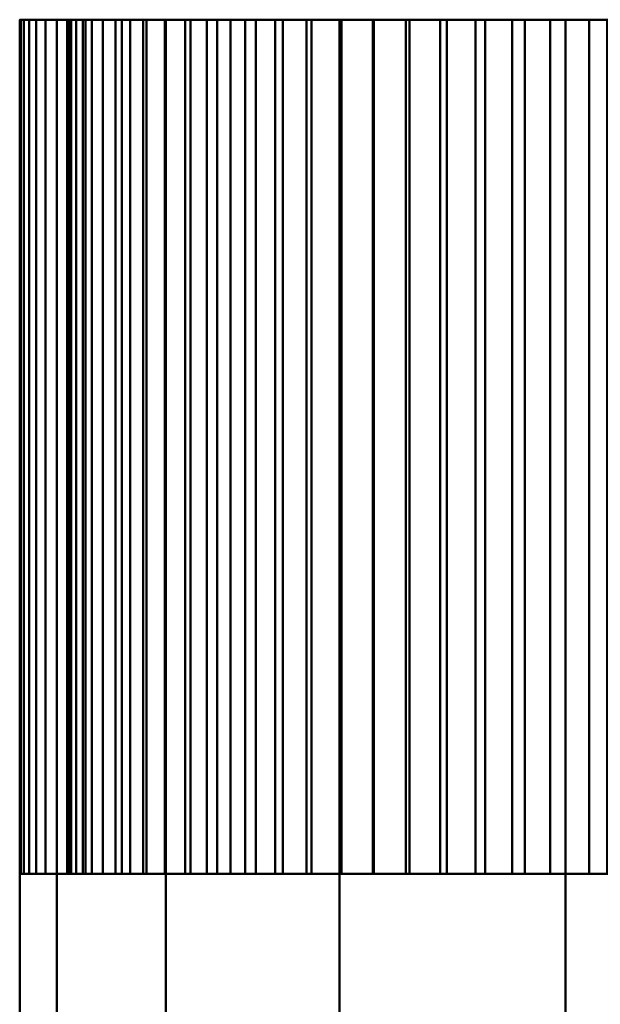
# Model space of a CAD drawing. Header units: millimetres. Extents: x -1875 to 2125, y -75 to 117.
# Tile 6 of 13: x 102 to 114, y 96 to 117. Entities that reach past the tile are written whole.
import ezdxf

# ---------------------------------------------------------------- set-up
doc = ezdxf.new("R2010")
doc.units = ezdxf.units.MM

msp = doc.modelspace()

# ---------------------------------------------------------------- meshes
at = {"lineweight": 40}
mesh = msp.add_polyface(dxfattribs=at)
corners = [(122.995, 116.5, 747.412), (123.997, 116.5, 747.478), (125, 116.5, 747.5), (125, 116.5, 746.5), (125.96, 116.5, 746.479), (126.917, 116.5, 746.416), (127.005, 116.5, 747.412), (128.002, 116.5, 747.303), (128.994, 116.5, 747.151), (128.82, 116.5, 746.166), (129.762, 116.5, 745.979), (130.694, 116.5, 745.75), (130.953, 116.5, 746.716), (131.916, 116.5, 746.435), (132.866, 116.5, 746.113), (132.524, 116.5, 745.173), (133.419, 116.5, 744.825), (134.298, 116.5, 744.439), (134.72, 116.5, 745.345), (135.62, 116.5, 744.901), (136.5, 116.5, 744.419), (136, 116.5, 743.553), (136.821, 116.5, 743.055), (137.619, 116.5, 742.521), (138.192, 116.5, 743.341), (139.002, 116.5, 742.747), (139.784, 116.5, 742.119), (139.141, 116.5, 741.353), (139.863, 116.5, 740.72), (140.556, 116.5, 740.056), (141.263, 116.5, 740.763), (141.957, 116.5, 740.039), (142.619, 116.5, 739.284), (141.853, 116.5, 738.641), (142.454, 116.5, 737.893), (143.021, 116.5, 737.119), (143.84, 116.5, 737.692), (144.398, 116.5, 736.858), (144.919, 116.5, 736), (144.053, 116.5, 735.5), (144.514, 116.5, 734.659), (144.939, 116.5, 733.798), (145.845, 116.5, 734.22), (146.249, 116.5, 733.302), (146.613, 116.5, 732.366), (145.673, 116.5, 732.024), (145.982, 116.5, 731.116), (146.25, 116.5, 730.194), (147.216, 116.5, 730.453), (147.455, 116.5, 729.478), (147.651, 116.5, 728.494), (146.666, 116.5, 728.32), (146.812, 116.5, 727.372), (146.916, 116.5, 726.417), (147.912, 116.5, 726.505), (147.978, 116.5, 725.503), (148, 116.5, 724.5), (147, 116.5, 724.5), (146.979, 116.5, 723.54), (146.916, 116.5, 722.583), (147.912, 116.5, 722.495), (147.803, 116.5, 721.498), (147.651, 116.5, 720.506), (146.666, 116.5, 720.68), (146.479, 116.5, 719.738), (146.25, 116.5, 718.806), (147.216, 116.5, 718.547), (146.935, 116.5, 717.584), (146.613, 116.5, 716.634), (145.673, 116.5, 716.976), (145.325, 116.5, 716.081), (144.939, 116.5, 715.202), (145.845, 116.5, 714.78), (145.401, 116.5, 713.88), (144.919, 116.5, 713), (144.053, 116.5, 713.5), (143.555, 116.5, 712.679), (143.021, 116.5, 711.881), (143.84, 116.5, 711.308), (143.247, 116.5, 710.498), (142.619, 116.5, 709.716), (141.853, 116.5, 710.359), (141.22, 116.5, 709.637), (140.556, 116.5, 708.944), (141.263, 116.5, 708.237), (140.539, 116.5, 707.543), (139.784, 116.5, 706.881), (139.141, 116.5, 707.647), (138.393, 116.5, 707.046), (137.619, 116.5, 706.479), (138.192, 116.5, 705.659), (137.358, 116.5, 705.102), (136.5, 116.5, 704.581), (136, 116.5, 705.447), (135.158, 116.5, 704.986), (134.298, 116.5, 704.561), (134.72, 116.5, 703.655), (133.802, 116.5, 703.251), (132.866, 116.5, 702.887), (132.524, 116.5, 703.827), (131.616, 116.5, 703.518), (130.694, 116.5, 703.25), (130.953, 116.5, 702.284), (129.978, 116.5, 702.045), (128.994, 116.5, 701.849), (128.82, 116.5, 702.834), (127.872, 116.5, 702.688), (126.917, 116.5, 702.584), (127.005, 116.5, 701.588), (126.003, 116.5, 701.522), (125, 116.5, 701.5), (125, 116.5, 702.5), (124.04, 116.5, 702.521), (123.083, 116.5, 702.584), (122.995, 116.5, 701.588), (121.998, 116.5, 701.697), (121.006, 116.5, 701.849), (121.18, 116.5, 702.834), (120.238, 116.5, 703.021), (119.306, 116.5, 703.25), (119.047, 116.5, 702.284), (118.084, 116.5, 702.565), (117.134, 116.5, 702.887), (117.476, 116.5, 703.827), (116.581, 116.5, 704.175), (115.702, 116.5, 704.561), (115.28, 116.5, 703.655), (114.38, 116.5, 704.099), (113.5, 116.5, 704.581), (114, 116.5, 705.447), (113.179, 116.5, 705.945), (112.381, 116.5, 706.479), (111.808, 116.5, 705.659), (110.998, 116.5, 706.253), (110.216, 116.5, 706.881), (110.859, 116.5, 707.647), (110.137, 116.5, 708.28), (109.444, 116.5, 708.944), (108.737, 116.5, 708.237), (108.043, 116.5, 708.961), (107.381, 116.5, 709.716), (108.147, 116.5, 710.359), (107.546, 116.5, 711.107), (106.979, 116.5, 711.881), (106.159, 116.5, 711.308), (105.602, 116.5, 712.142), (105.081, 116.5, 713), (105.947, 116.5, 713.5), (105.486, 116.5, 714.341), (105.061, 116.5, 715.202), (104.155, 116.5, 714.78), (103.751, 116.5, 715.698), (103.387, 116.5, 716.634), (104.327, 116.5, 716.976), (104.018, 116.5, 717.884), (103.75, 116.5, 718.806), (102.784, 116.5, 718.547), (102.545, 116.5, 719.522), (102.349, 116.5, 720.506), (103.334, 116.5, 720.68), (103.188, 116.5, 721.628), (103.084, 116.5, 722.583), (102.088, 116.5, 722.495), (102.022, 116.5, 723.497), (102, 116.5, 724.5), (103, 116.5, 724.5), (103.021, 116.5, 725.46), (103.084, 116.5, 726.417), (102.088, 116.5, 726.505), (102.197, 116.5, 727.502), (102.349, 116.5, 728.494), (103.334, 116.5, 728.32), (103.521, 116.5, 729.262), (103.75, 116.5, 730.194), (102.784, 116.5, 730.453), (103.065, 116.5, 731.416), (103.387, 116.5, 732.366), (104.327, 116.5, 732.024), (104.675, 116.5, 732.919), (105.061, 116.5, 733.798), (104.155, 116.5, 734.22), (104.599, 116.5, 735.12), (105.081, 116.5, 736), (105.947, 116.5, 735.5), (106.445, 116.5, 736.321), (106.979, 116.5, 737.119), (106.159, 116.5, 737.692), (106.753, 116.5, 738.502), (107.381, 116.5, 739.284), (108.147, 116.5, 738.641), (108.78, 116.5, 739.363), (109.444, 116.5, 740.056), (108.737, 116.5, 740.763), (109.461, 116.5, 741.457), (110.216, 116.5, 742.119), (110.859, 116.5, 741.353), (111.607, 116.5, 741.954), (112.381, 116.5, 742.521), (111.808, 116.5, 743.341), (112.642, 116.5, 743.898), (113.5, 116.5, 744.419), (114, 116.5, 743.553), (114.842, 116.5, 744.014), (115.702, 116.5, 744.439), (115.28, 116.5, 745.345), (116.198, 116.5, 745.749), (117.134, 116.5, 746.113), (117.476, 116.5, 745.173), (118.384, 116.5, 745.482), (119.306, 116.5, 745.75), (119.047, 116.5, 746.716), (120.022, 116.5, 746.955), (121.006, 116.5, 747.151), (121.18, 116.5, 746.166), (122.128, 116.5, 746.312), (123.083, 116.5, 746.416)]
mesh.append_faces([[corners[k] for k in face] for face in [(115, 113, 114), (109, 107, 108), (151, 149, 150), (81, 79, 80), (75, 73, 74), (169, 167, 168), (177, 175, 176), (185, 183, 184), (195, 193, 194), (203, 201, 202), (19, 17, 18)]], dxfattribs={"vtx0": -1})
mesh.append_faces([[corners[k] for k in face] for face in [(119, 123, 118), (79, 81, 77, 78), (73, 75, 71, 72), (69, 65, 67, 68), (165, 161, 163, 164), (171, 167, 169, 170), (179, 172, 177, 178), (189, 185, 187, 188), (173, 177, 172), (190, 185, 189), (193, 195, 191, 192), (201, 197, 199, 200), (205, 207, 203, 204), (211, 213, 209, 210), (208, 203, 207), (41, 34, 40), (51, 47, 49, 50), (45, 41, 43, 44), (9, 5, 7, 8), (3, 215, 1, 2)]], dxfattribs={"vtx0": -1, "vtx1": -1})
mesh.append_faces([[corners[k] for k in face] for face in [(130, 118, 125, 129), (154, 27, 148), (71, 82, 64), (4, 208, 215, 3), (27, 41, 136), (10, 166, 4)]], dxfattribs={"vtx0": -1, "vtx1": -1, "vtx2": -1})
mesh.append_faces([[corners[k] for k in face] for face in [(130, 53, 111, 118), (53, 130, 41, 47), (95, 99, 106, 89), (89, 106, 53, 64), (4, 166, 172, 185), (185, 172, 179, 183), (4, 185, 197, 201), (201, 203, 208, 4), (10, 21, 27, 154)]], dxfattribs={"vtx0": -1, "vtx1": -1, "vtx2": -1, "vtx3": -1})
mesh.append_faces([[corners[k] for k in face] for face in [(159, 165, 154, 155), (148, 27, 136, 137)]], dxfattribs={"vtx0": -1, "vtx1": -1, "vtx3": -1})
mesh.append_faces([[corners[k] for k in face] for face in [(131, 135, 136), (101, 105, 106), (77, 81, 82, 76), (69, 64, 65), (172, 166, 167, 171), (10, 4, 5, 9)]], dxfattribs={"vtx0": -1, "vtx2": -1})
mesh.append_faces([[corners[k] for k in face] for face in [(113, 117, 118, 111), (137, 141, 142, 148), (71, 75, 76, 82), (57, 63, 64, 53), (190, 196, 197, 185), (215, 208, 209, 213)]], dxfattribs={"vtx0": -1, "vtx2": -1, "vtx3": -1})
mesh.append_faces([[corners[k] for k in face] for face in [(83, 87, 88, 89), (33, 27, 28, 29), (41, 45, 46, 47)]], dxfattribs={"vtx0": -1, "vtx3": -1})
mesh.append_faces([[corners[k] for k in face] for face in [(122, 123, 121), (128, 129, 127), (98, 99, 97), (90, 91, 89), (182, 183, 181), (186, 187, 185), (214, 215, 213), (206, 207, 205), (38, 39, 37), (48, 49, 47), (24, 25, 23), (0, 1, 215), (162, 163, 161)]], dxfattribs={"vtx1": -1})
mesh.append_faces([[corners[k] for k in face] for face in [(106, 107, 111, 53), (130, 131, 136, 41), (82, 83, 89, 64), (165, 166, 10, 154), (33, 34, 41, 27), (10, 11, 17, 21)]], dxfattribs={"vtx1": -1, "vtx2": -1, "vtx3": -1})
mesh.append_faces([[corners[k] for k in face] for face in [(153, 154, 148, 149), (142, 143, 147, 148), (190, 191, 195, 196), (34, 35, 39, 40)]], dxfattribs={"vtx1": -1, "vtx3": -1})
mesh.append_faces([[corners[k] for k in face] for face in [(133, 134, 135), (111, 112, 113), (155, 156, 157), (137, 138, 139), (143, 144, 145), (103, 104, 105), (83, 84, 85), (65, 66, 67), (55, 56, 57), (59, 60, 61), (197, 198, 199), (211, 212, 213), (29, 30, 31), (41, 42, 43), (11, 12, 13), (5, 6, 7)]], dxfattribs={"vtx2": -1})
mesh.append_faces([[corners[k] for k in face] for face in [(125, 126, 127, 129), (123, 124, 125, 118), (131, 132, 133, 135), (109, 110, 111, 107), (115, 116, 117, 113), (119, 120, 121, 123), (151, 152, 153, 149), (157, 158, 159, 155), (159, 160, 161, 165), (139, 140, 141, 137), (145, 146, 147, 143), (101, 102, 103, 105), (99, 100, 101, 106), (95, 96, 97, 99), (93, 94, 95, 89), (91, 92, 93, 89), (85, 86, 87, 83), (69, 70, 71, 64), (61, 62, 63, 59), (57, 58, 59, 63), (53, 54, 55, 57), (173, 174, 175, 177), (179, 180, 181, 183), (35, 36, 37, 39), (31, 32, 33, 29), (51, 52, 53, 47), (21, 22, 23, 27), (19, 20, 21, 17), (25, 26, 27, 23), (13, 14, 15, 11), (15, 16, 17, 11)]], dxfattribs={"vtx2": -1, "vtx3": -1})
mesh = msp.add_polyface(dxfattribs=at)
corners = [(103, 98.5, 724.5), (103, 116.5, 724.5), (102, 116.5, 724.5), (102, 98.5, 724.5)]
mesh.append_faces([[corners[k] for k in face] for face in [(0, 1, 2, 3)]])
mesh = msp.add_polyface(dxfattribs=at)
corners = [(102.088, 98.5, 722.495), (102.022, 98.5, 723.497), (102, 98.5, 724.5), (102, 116.5, 724.5), (102.022, 116.5, 723.497), (102.088, 116.5, 722.495)]
mesh.append_faces([[corners[k] for k in face] for face in [(2, 3, 4, 1), (5, 0, 1, 4)]], dxfattribs={"vtx2": -1})
mesh = msp.add_polyface(dxfattribs=at)
corners = [(102.088, 98.5, 726.505), (102.197, 98.5, 727.502), (102.349, 98.5, 728.494), (102.349, 116.5, 728.494), (102.197, 116.5, 727.502), (102.088, 116.5, 726.505)]
mesh.append_faces([[corners[k] for k in face] for face in [(2, 3, 4, 1), (5, 0, 1, 4)]], dxfattribs={"vtx2": -1})
mesh = msp.add_polyface(dxfattribs=at)
corners = [(102.088, 98.5, 726.505), (102.088, 116.5, 726.505), (103.084, 116.5, 726.417), (103.084, 98.5, 726.417)]
mesh.append_faces([[corners[k] for k in face] for face in [(0, 1, 2, 3)]])
mesh = msp.add_polyface(dxfattribs=at)
corners = [(102.088, 98.5, 722.495), (102.088, 116.5, 722.495), (103.084, 116.5, 722.583), (103.084, 98.5, 722.583)]
mesh.append_faces([[corners[k] for k in face] for face in [(0, 1, 2, 3)]])
mesh = msp.add_polyface(dxfattribs=at)
corners = [(103.334, 98.5, 728.32), (103.334, 116.5, 728.32), (102.349, 116.5, 728.494), (102.349, 98.5, 728.494)]
mesh.append_faces([[corners[k] for k in face] for face in [(0, 1, 2, 3)]])
mesh = msp.add_polyface(dxfattribs=at)
corners = [(103.334, 98.5, 720.68), (103.334, 116.5, 720.68), (102.349, 116.5, 720.506), (102.349, 98.5, 720.506)]
mesh.append_faces([[corners[k] for k in face] for face in [(0, 1, 2, 3)]])
mesh = msp.add_polyface(dxfattribs=at)
corners = [(102.784, 98.5, 718.547), (102.545, 98.5, 719.522), (102.349, 98.5, 720.506), (102.349, 116.5, 720.506), (102.545, 116.5, 719.522), (102.784, 116.5, 718.547)]
mesh.append_faces([[corners[k] for k in face] for face in [(2, 3, 4, 1), (5, 0, 1, 4)]], dxfattribs={"vtx2": -1})
mesh = msp.add_polyface(dxfattribs=at)
corners = [(102.784, 98.5, 730.453), (103.065, 98.5, 731.416), (103.387, 98.5, 732.366), (103.387, 116.5, 732.366), (103.065, 116.5, 731.416), (102.784, 116.5, 730.453)]
mesh.append_faces([[corners[k] for k in face] for face in [(2, 3, 4, 1), (5, 0, 1, 4)]], dxfattribs={"vtx2": -1})
mesh = msp.add_polyface(dxfattribs=at)
corners = [(102.784, 98.5, 730.453), (102.784, 116.5, 730.453), (103.75, 116.5, 730.194), (103.75, 98.5, 730.194)]
mesh.append_faces([[corners[k] for k in face] for face in [(0, 1, 2, 3)]])
mesh = msp.add_polyface(dxfattribs=at)
corners = [(102.784, 98.5, 718.547), (102.784, 116.5, 718.547), (103.75, 116.5, 718.806), (103.75, 98.5, 718.806)]
mesh.append_faces([[corners[k] for k in face] for face in [(0, 1, 2, 3)]])
mesh = msp.add_polyface(dxfattribs=at)
corners = [(103, 98.5, 724.5), (103.021, 98.5, 725.46), (103.084, 98.5, 726.417), (103.084, 116.5, 726.417), (103.021, 116.5, 725.46), (103, 116.5, 724.5)]
mesh.append_faces([[corners[k] for k in face] for face in [(2, 3, 4, 1), (5, 0, 1, 4)]], dxfattribs={"vtx2": -1})
mesh = msp.add_polyface(dxfattribs=at)
corners = [(103.334, 98.5, 720.68), (103.188, 98.5, 721.628), (103.084, 98.5, 722.583), (103.084, 116.5, 722.583), (103.188, 116.5, 721.628), (103.334, 116.5, 720.68)]
mesh.append_faces([[corners[k] for k in face] for face in [(2, 3, 4, 1), (5, 0, 1, 4)]], dxfattribs={"vtx2": -1})
mesh = msp.add_polyface(dxfattribs=at)
corners = [(103.334, 98.5, 728.32), (103.521, 98.5, 729.262), (103.75, 98.5, 730.194), (103.75, 116.5, 730.194), (103.521, 116.5, 729.262), (103.334, 116.5, 728.32)]
mesh.append_faces([[corners[k] for k in face] for face in [(2, 3, 4, 1), (5, 0, 1, 4)]], dxfattribs={"vtx2": -1})
mesh = msp.add_polyface(dxfattribs=at)
corners = [(104.327, 98.5, 732.024), (104.327, 116.5, 732.024), (103.387, 116.5, 732.366), (103.387, 98.5, 732.366)]
mesh.append_faces([[corners[k] for k in face] for face in [(0, 1, 2, 3)]])
mesh = msp.add_polyface(dxfattribs=at)
corners = [(104.327, 98.5, 716.976), (104.327, 116.5, 716.976), (103.387, 116.5, 716.634), (103.387, 98.5, 716.634)]
mesh.append_faces([[corners[k] for k in face] for face in [(0, 1, 2, 3)]])
mesh = msp.add_polyface(dxfattribs=at)
corners = [(104.155, 98.5, 714.78), (103.751, 98.5, 715.698), (103.387, 98.5, 716.634), (103.387, 116.5, 716.634), (103.751, 116.5, 715.698), (104.155, 116.5, 714.78)]
mesh.append_faces([[corners[k] for k in face] for face in [(2, 3, 4, 1), (5, 0, 1, 4)]], dxfattribs={"vtx2": -1})
mesh = msp.add_polyface(dxfattribs=at)
corners = [(104.327, 98.5, 716.976), (104.018, 98.5, 717.884), (103.75, 98.5, 718.806), (103.75, 116.5, 718.806), (104.018, 116.5, 717.884), (104.327, 116.5, 716.976)]
mesh.append_faces([[corners[k] for k in face] for face in [(2, 3, 4, 1), (5, 0, 1, 4)]], dxfattribs={"vtx2": -1})
mesh = msp.add_polyface(dxfattribs=at)
corners = [(104.155, 98.5, 734.22), (104.599, 98.5, 735.12), (105.081, 98.5, 736), (105.081, 116.5, 736), (104.599, 116.5, 735.12), (104.155, 116.5, 734.22)]
mesh.append_faces([[corners[k] for k in face] for face in [(2, 3, 4, 1), (5, 0, 1, 4)]], dxfattribs={"vtx2": -1})
mesh = msp.add_polyface(dxfattribs=at)
corners = [(104.155, 98.5, 734.22), (104.155, 116.5, 734.22), (105.061, 116.5, 733.798), (105.061, 98.5, 733.798)]
mesh.append_faces([[corners[k] for k in face] for face in [(0, 1, 2, 3)]])
mesh = msp.add_polyface(dxfattribs=at)
corners = [(104.155, 98.5, 714.78), (104.155, 116.5, 714.78), (105.061, 116.5, 715.202), (105.061, 98.5, 715.202)]
mesh.append_faces([[corners[k] for k in face] for face in [(0, 1, 2, 3)]])
mesh = msp.add_polyface(dxfattribs=at)
corners = [(104.327, 98.5, 732.024), (104.675, 98.5, 732.919), (105.061, 98.5, 733.798), (105.061, 116.5, 733.798), (104.675, 116.5, 732.919), (104.327, 116.5, 732.024)]
mesh.append_faces([[corners[k] for k in face] for face in [(2, 3, 4, 1), (5, 0, 1, 4)]], dxfattribs={"vtx2": -1})
mesh = msp.add_polyface(dxfattribs=at)
corners = [(105.947, 98.5, 713.5), (105.486, 98.5, 714.341), (105.061, 98.5, 715.202), (105.061, 116.5, 715.202), (105.486, 116.5, 714.341), (105.947, 116.5, 713.5)]
mesh.append_faces([[corners[k] for k in face] for face in [(2, 3, 4, 1), (5, 0, 1, 4)]], dxfattribs={"vtx2": -1})
mesh = msp.add_polyface(dxfattribs=at)
corners = [(105.947, 98.5, 735.5), (105.947, 116.5, 735.5), (105.081, 116.5, 736), (105.081, 98.5, 736)]
mesh.append_faces([[corners[k] for k in face] for face in [(0, 1, 2, 3)]])
mesh = msp.add_polyface(dxfattribs=at)
corners = [(105.947, 98.5, 713.5), (105.947, 116.5, 713.5), (105.081, 116.5, 713), (105.081, 98.5, 713)]
mesh.append_faces([[corners[k] for k in face] for face in [(0, 1, 2, 3)]])
mesh = msp.add_polyface(dxfattribs=at)
corners = [(106.159, 98.5, 711.308), (105.602, 98.5, 712.142), (105.081, 98.5, 713), (105.081, 116.5, 713), (105.602, 116.5, 712.142), (106.159, 116.5, 711.308)]
mesh.append_faces([[corners[k] for k in face] for face in [(2, 3, 4, 1), (5, 0, 1, 4)]], dxfattribs={"vtx2": -1})
mesh = msp.add_polyface(dxfattribs=at)
corners = [(105.947, 98.5, 735.5), (106.445, 98.5, 736.321), (106.979, 98.5, 737.119), (106.979, 116.5, 737.119), (106.445, 116.5, 736.321), (105.947, 116.5, 735.5)]
mesh.append_faces([[corners[k] for k in face] for face in [(2, 3, 4, 1), (5, 0, 1, 4)]], dxfattribs={"vtx2": -1})
mesh = msp.add_polyface(dxfattribs=at)
corners = [(106.159, 98.5, 737.692), (106.753, 98.5, 738.502), (107.381, 98.5, 739.284), (107.381, 116.5, 739.284), (106.753, 116.5, 738.502), (106.159, 116.5, 737.692)]
mesh.append_faces([[corners[k] for k in face] for face in [(2, 3, 4, 1), (5, 0, 1, 4)]], dxfattribs={"vtx2": -1})
mesh = msp.add_polyface(dxfattribs=at)
corners = [(106.159, 98.5, 737.692), (106.159, 116.5, 737.692), (106.979, 116.5, 737.119), (106.979, 98.5, 737.119)]
mesh.append_faces([[corners[k] for k in face] for face in [(0, 1, 2, 3)]])
mesh = msp.add_polyface(dxfattribs=at)
corners = [(106.159, 98.5, 711.308), (106.159, 116.5, 711.308), (106.979, 116.5, 711.881), (106.979, 98.5, 711.881)]
mesh.append_faces([[corners[k] for k in face] for face in [(0, 1, 2, 3)]])
mesh = msp.add_polyface(dxfattribs=at)
corners = [(108.147, 98.5, 710.359), (107.546, 98.5, 711.107), (106.979, 98.5, 711.881), (106.979, 116.5, 711.881), (107.546, 116.5, 711.107), (108.147, 116.5, 710.359)]
mesh.append_faces([[corners[k] for k in face] for face in [(2, 3, 4, 1), (5, 0, 1, 4)]], dxfattribs={"vtx2": -1})
mesh = msp.add_polyface(dxfattribs=at)
corners = [(108.147, 98.5, 738.641), (108.147, 116.5, 738.641), (107.381, 116.5, 739.284), (107.381, 98.5, 739.284)]
mesh.append_faces([[corners[k] for k in face] for face in [(0, 1, 2, 3)]])
mesh = msp.add_polyface(dxfattribs=at)
corners = [(108.147, 98.5, 710.359), (108.147, 116.5, 710.359), (107.381, 116.5, 709.716), (107.381, 98.5, 709.716)]
mesh.append_faces([[corners[k] for k in face] for face in [(0, 1, 2, 3)]])
mesh = msp.add_polyface(dxfattribs=at)
corners = [(108.737, 98.5, 708.237), (108.043, 98.5, 708.961), (107.381, 98.5, 709.716), (107.381, 116.5, 709.716), (108.043, 116.5, 708.961), (108.737, 116.5, 708.237)]
mesh.append_faces([[corners[k] for k in face] for face in [(2, 3, 4, 1), (5, 0, 1, 4)]], dxfattribs={"vtx2": -1})
mesh = msp.add_polyface(dxfattribs=at)
corners = [(108.147, 98.5, 738.641), (108.78, 98.5, 739.363), (109.444, 98.5, 740.056), (109.444, 116.5, 740.056), (108.78, 116.5, 739.363), (108.147, 116.5, 738.641)]
mesh.append_faces([[corners[k] for k in face] for face in [(2, 3, 4, 1), (5, 0, 1, 4)]], dxfattribs={"vtx2": -1})
mesh = msp.add_polyface(dxfattribs=at)
corners = [(108.737, 98.5, 740.763), (109.461, 98.5, 741.457), (110.216, 98.5, 742.119), (110.216, 116.5, 742.119), (109.461, 116.5, 741.457), (108.737, 116.5, 740.763)]
mesh.append_faces([[corners[k] for k in face] for face in [(2, 3, 4, 1), (5, 0, 1, 4)]], dxfattribs={"vtx2": -1})
mesh = msp.add_polyface(dxfattribs=at)
corners = [(108.737, 98.5, 740.763), (108.737, 116.5, 740.763), (109.444, 116.5, 740.056), (109.444, 98.5, 740.056)]
mesh.append_faces([[corners[k] for k in face] for face in [(0, 1, 2, 3)]])
mesh = msp.add_polyface(dxfattribs=at)
corners = [(108.737, 98.5, 708.237), (108.737, 116.5, 708.237), (109.444, 116.5, 708.944), (109.444, 98.5, 708.944)]
mesh.append_faces([[corners[k] for k in face] for face in [(0, 1, 2, 3)]])
mesh = msp.add_polyface(dxfattribs=at)
corners = [(110.859, 98.5, 707.647), (110.137, 98.5, 708.28), (109.444, 98.5, 708.944), (109.444, 116.5, 708.944), (110.137, 116.5, 708.28), (110.859, 116.5, 707.647)]
mesh.append_faces([[corners[k] for k in face] for face in [(2, 3, 4, 1), (5, 0, 1, 4)]], dxfattribs={"vtx2": -1})
mesh = msp.add_polyface(dxfattribs=at)
corners = [(110.859, 98.5, 741.353), (110.859, 116.5, 741.353), (110.216, 116.5, 742.119), (110.216, 98.5, 742.119)]
mesh.append_faces([[corners[k] for k in face] for face in [(0, 1, 2, 3)]])
mesh = msp.add_polyface(dxfattribs=at)
corners = [(110.859, 98.5, 707.647), (110.859, 116.5, 707.647), (110.216, 116.5, 706.881), (110.216, 98.5, 706.881)]
mesh.append_faces([[corners[k] for k in face] for face in [(0, 1, 2, 3)]])
mesh = msp.add_polyface(dxfattribs=at)
corners = [(111.808, 98.5, 705.659), (110.998, 98.5, 706.253), (110.216, 98.5, 706.881), (110.216, 116.5, 706.881), (110.998, 116.5, 706.253), (111.808, 116.5, 705.659)]
mesh.append_faces([[corners[k] for k in face] for face in [(2, 3, 4, 1), (5, 0, 1, 4)]], dxfattribs={"vtx2": -1})
mesh = msp.add_polyface(dxfattribs=at)
corners = [(110.859, 98.5, 741.353), (111.607, 98.5, 741.954), (112.381, 98.5, 742.521), (112.381, 116.5, 742.521), (111.607, 116.5, 741.954), (110.859, 116.5, 741.353)]
mesh.append_faces([[corners[k] for k in face] for face in [(2, 3, 4, 1), (5, 0, 1, 4)]], dxfattribs={"vtx2": -1})
mesh = msp.add_polyface(dxfattribs=at)
corners = [(111.808, 98.5, 743.341), (112.642, 98.5, 743.898), (113.5, 98.5, 744.419), (113.5, 116.5, 744.419), (112.642, 116.5, 743.898), (111.808, 116.5, 743.341)]
mesh.append_faces([[corners[k] for k in face] for face in [(2, 3, 4, 1), (5, 0, 1, 4)]], dxfattribs={"vtx2": -1})
mesh = msp.add_polyface(dxfattribs=at)
corners = [(111.808, 98.5, 743.341), (111.808, 116.5, 743.341), (112.381, 116.5, 742.521), (112.381, 98.5, 742.521)]
mesh.append_faces([[corners[k] for k in face] for face in [(0, 1, 2, 3)]])
mesh = msp.add_polyface(dxfattribs=at)
corners = [(111.808, 98.5, 705.659), (111.808, 116.5, 705.659), (112.381, 116.5, 706.479), (112.381, 98.5, 706.479)]
mesh.append_faces([[corners[k] for k in face] for face in [(0, 1, 2, 3)]])
mesh = msp.add_polyface(dxfattribs=at)
corners = [(114, 98.5, 705.447), (113.179, 98.5, 705.945), (112.381, 98.5, 706.479), (112.381, 116.5, 706.479), (113.179, 116.5, 705.945), (114, 116.5, 705.447)]
mesh.append_faces([[corners[k] for k in face] for face in [(2, 3, 4, 1), (5, 0, 1, 4)]], dxfattribs={"vtx2": -1})
mesh = msp.add_polyface(dxfattribs=at)
corners = [(114, 98.5, 743.553), (114, 116.5, 743.553), (113.5, 116.5, 744.419), (113.5, 98.5, 744.419)]
mesh.append_faces([[corners[k] for k in face] for face in [(0, 1, 2, 3)]])
mesh = msp.add_polyface(dxfattribs=at)
corners = [(114, 98.5, 705.447), (114, 116.5, 705.447), (113.5, 116.5, 704.581), (113.5, 98.5, 704.581)]
mesh.append_faces([[corners[k] for k in face] for face in [(0, 1, 2, 3)]])
mesh = msp.add_polyface(dxfattribs=at)
corners = [(115.28, 98.5, 703.655), (114.38, 98.5, 704.099), (113.5, 98.5, 704.581), (113.5, 116.5, 704.581), (114.38, 116.5, 704.099), (115.28, 116.5, 703.655)]
mesh.append_faces([[corners[k] for k in face] for face in [(2, 3, 4, 1), (5, 0, 1, 4)]], dxfattribs={"vtx2": -1})
mesh = msp.add_polyface(dxfattribs=at)
corners = [(114, 98.5, 743.553), (114.842, 98.5, 744.014), (115.702, 98.5, 744.439), (115.702, 116.5, 744.439), (114.842, 116.5, 744.014), (114, 116.5, 743.553)]
mesh.append_faces([[corners[k] for k in face] for face in [(2, 3, 4, 1), (5, 0, 1, 4)]], dxfattribs={"vtx2": -1})
mesh = msp.add_polyface(dxfattribs=at)
corners = [(102, 98.5, 724.5), (102.784, 98.5, 730.453), (105.081, 98.5, 736), (108.737, 98.5, 740.763), (113.5, 98.5, 744.419), (119.047, 98.5, 746.716), (125, 98.5, 747.5), (130.953, 98.5, 746.716), (136.5, 98.5, 744.419), (141.263, 98.5, 740.763), (144.919, 98.5, 736), (147.216, 98.5, 730.453), (148, 98.5, 724.5), (147.216, 98.5, 718.547), (144.919, 98.5, 713), (141.263, 98.5, 708.237), (136.5, 98.5, 704.581), (130.953, 98.5, 702.284), (125, 98.5, 701.5), (119.047, 98.5, 702.284), (113.5, 98.5, 704.581), (108.737, 98.5, 708.237), (105.081, 98.5, 713), (102.784, 98.5, 718.547)]
mesh.append_faces([[corners[k] for k in face] for face in [(22, 20, 21), (20, 18, 19)]], dxfattribs={"vtx0": -1})
mesh.append_faces([[corners[k] for k in face] for face in [(10, 14, 8, 9)]], dxfattribs={"vtx0": -1, "vtx1": -1})
mesh.append_faces([[corners[k] for k in face] for face in [(1, 8, 20, 0), (14, 20, 8)]], dxfattribs={"vtx0": -1, "vtx1": -1, "vtx2": -1})
mesh.append_faces([[corners[k] for k in face] for face in [(14, 17, 18, 20)]], dxfattribs={"vtx0": -1, "vtx2": -1, "vtx3": -1})
mesh.append_faces([[corners[k] for k in face] for face in [(14, 10, 11, 12)]], dxfattribs={"vtx0": -1, "vtx3": -1})
mesh.append_faces([[corners[k] for k in face] for face in [(16, 17, 14, 15)]], dxfattribs={"vtx1": -1})
mesh.append_faces([[corners[k] for k in face] for face in [(1, 2, 5, 6)]], dxfattribs={"vtx1": -1, "vtx3": -1})
mesh.append_faces([[corners[k] for k in face] for face in [(12, 13, 14)]], dxfattribs={"vtx2": -1})
mesh.append_faces([[corners[k] for k in face] for face in [(6, 7, 8, 1), (22, 23, 0, 20)]], dxfattribs={"vtx2": -1, "vtx3": -1})
mesh.append_faces([[corners[k] for k in face] for face in [(2, 3, 4, 5)]], dxfattribs={"vtx3": -1})
mesh = msp.add_polyface(dxfattribs=at)
corners = [(148, 88.5, 724.5), (147.216, 88.5, 718.547), (144.919, 88.5, 713), (141.263, 88.5, 708.237), (136.5, 88.5, 704.581), (130.953, 88.5, 702.284), (125, 88.5, 701.5), (119.047, 88.5, 702.284), (113.5, 88.5, 704.581), (108.737, 88.5, 708.237), (105.081, 88.5, 713), (102.784, 88.5, 718.547), (102, 88.5, 724.5), (102, 98.5, 724.5), (102.784, 98.5, 718.547), (105.081, 98.5, 713), (108.737, 98.5, 708.237), (113.5, 98.5, 704.581), (119.047, 98.5, 702.284), (125, 98.5, 701.5), (130.953, 98.5, 702.284), (136.5, 98.5, 704.581), (141.263, 98.5, 708.237), (144.919, 98.5, 713), (147.216, 98.5, 718.547), (148, 98.5, 724.5)]
mesh.append_faces([[corners[k] for k in face] for face in [(13, 14, 11, 12), (0, 1, 24, 25)]], dxfattribs={"vtx1": -1})
mesh.append_faces([[corners[k] for k in face] for face in [(14, 15, 10, 11), (16, 17, 8, 9), (15, 16, 9, 10), (17, 18, 7, 8), (6, 7, 18, 19), (19, 20, 5, 6), (20, 21, 4, 5), (22, 23, 2, 3), (21, 22, 3, 4), (23, 24, 1, 2)]], dxfattribs={"vtx1": -1, "vtx3": -1})
mesh = msp.add_polyface(dxfattribs=at)
corners = [(102, 88.5, 724.5), (102.784, 88.5, 730.453), (105.081, 88.5, 736), (108.737, 88.5, 740.763), (113.5, 88.5, 744.419), (119.047, 88.5, 746.716), (125, 88.5, 747.5), (130.953, 88.5, 746.716), (136.5, 88.5, 744.419), (141.263, 88.5, 740.763), (144.919, 88.5, 736), (147.216, 88.5, 730.453), (148, 88.5, 724.5), (148, 98.5, 724.5), (147.216, 98.5, 730.453), (144.919, 98.5, 736), (141.263, 98.5, 740.763), (136.5, 98.5, 744.419), (130.953, 98.5, 746.716), (125, 98.5, 747.5), (119.047, 98.5, 746.716), (113.5, 98.5, 744.419), (108.737, 98.5, 740.763), (105.081, 98.5, 736), (102.784, 98.5, 730.453), (102, 98.5, 724.5)]
mesh.append_faces([[corners[k] for k in face] for face in [(13, 14, 11, 12), (0, 1, 24, 25)]], dxfattribs={"vtx1": -1})
mesh.append_faces([[corners[k] for k in face] for face in [(14, 15, 10, 11), (16, 17, 8, 9), (15, 16, 9, 10), (17, 18, 7, 8), (6, 7, 18, 19), (19, 20, 5, 6), (20, 21, 4, 5), (22, 23, 2, 3), (21, 22, 3, 4), (23, 24, 1, 2)]], dxfattribs={"vtx1": -1, "vtx3": -1})
mesh = msp.add_polyface(dxfattribs=at)
corners = [(122.995, 98.5, 747.412), (123.083, 98.5, 746.416), (122.128, 98.5, 746.312), (121.18, 98.5, 746.166), (121.006, 98.5, 747.151), (120.022, 98.5, 746.955), (119.047, 98.5, 746.716), (119.306, 98.5, 745.75), (118.384, 98.5, 745.482), (117.476, 98.5, 745.173), (117.134, 98.5, 746.113), (116.198, 98.5, 745.749), (115.28, 98.5, 745.345), (115.702, 98.5, 744.439), (114.842, 98.5, 744.014), (114, 98.5, 743.553), (113.5, 98.5, 744.419), (112.642, 98.5, 743.898), (111.808, 98.5, 743.341), (112.381, 98.5, 742.521), (111.607, 98.5, 741.954), (110.859, 98.5, 741.353), (110.216, 98.5, 742.119), (109.461, 98.5, 741.457), (108.737, 98.5, 740.763), (109.444, 98.5, 740.056), (108.78, 98.5, 739.363), (108.147, 98.5, 738.641), (107.381, 98.5, 739.284), (106.753, 98.5, 738.502), (106.159, 98.5, 737.692), (106.979, 98.5, 737.119), (106.445, 98.5, 736.321), (105.947, 98.5, 735.5), (105.081, 98.5, 736), (104.599, 98.5, 735.12), (104.155, 98.5, 734.22), (105.061, 98.5, 733.798), (104.675, 98.5, 732.919), (104.327, 98.5, 732.024), (103.387, 98.5, 732.366), (103.065, 98.5, 731.416), (102.784, 98.5, 730.453), (103.75, 98.5, 730.194), (103.521, 98.5, 729.262), (103.334, 98.5, 728.32), (102.349, 98.5, 728.494), (102.197, 98.5, 727.502), (102.088, 98.5, 726.505), (103.084, 98.5, 726.417), (103.021, 98.5, 725.46), (103, 98.5, 724.5), (102, 98.5, 724.5), (102.022, 98.5, 723.497), (102.088, 98.5, 722.495), (103.084, 98.5, 722.583), (103.188, 98.5, 721.628), (103.334, 98.5, 720.68), (102.349, 98.5, 720.506), (102.545, 98.5, 719.522), (102.784, 98.5, 718.547), (103.75, 98.5, 718.806), (104.018, 98.5, 717.884), (104.327, 98.5, 716.976), (103.387, 98.5, 716.634), (103.751, 98.5, 715.698), (104.155, 98.5, 714.78), (105.061, 98.5, 715.202), (105.486, 98.5, 714.341), (105.947, 98.5, 713.5), (105.081, 98.5, 713), (105.602, 98.5, 712.142), (106.159, 98.5, 711.308), (106.979, 98.5, 711.881), (107.546, 98.5, 711.107), (108.147, 98.5, 710.359), (107.381, 98.5, 709.716), (108.043, 98.5, 708.961), (108.737, 98.5, 708.237), (109.444, 98.5, 708.944), (110.137, 98.5, 708.28), (110.859, 98.5, 707.647), (110.216, 98.5, 706.881), (110.998, 98.5, 706.253), (111.808, 98.5, 705.659), (112.381, 98.5, 706.479), (113.179, 98.5, 705.945), (114, 98.5, 705.447), (113.5, 98.5, 704.581), (114.38, 98.5, 704.099), (115.28, 98.5, 703.655), (115.702, 98.5, 704.561), (116.581, 98.5, 704.175), (117.476, 98.5, 703.827), (117.134, 98.5, 702.887), (118.084, 98.5, 702.565), (119.047, 98.5, 702.284), (119.306, 98.5, 703.25), (120.238, 98.5, 703.021), (121.18, 98.5, 702.834), (121.006, 98.5, 701.849), (121.998, 98.5, 701.697), (122.995, 98.5, 701.588), (123.083, 98.5, 702.584), (124.04, 98.5, 702.521), (125, 98.5, 702.5), (125, 98.5, 701.5), (126.003, 98.5, 701.522), (127.005, 98.5, 701.588), (126.917, 98.5, 702.584), (127.872, 98.5, 702.688), (128.82, 98.5, 702.834), (128.994, 98.5, 701.849), (129.978, 98.5, 702.045), (130.953, 98.5, 702.284), (130.694, 98.5, 703.25), (131.616, 98.5, 703.518), (132.524, 98.5, 703.827), (132.866, 98.5, 702.887), (133.802, 98.5, 703.251), (134.72, 98.5, 703.655), (134.298, 98.5, 704.561), (135.158, 98.5, 704.986), (136, 98.5, 705.447), (136.5, 98.5, 704.581), (137.358, 98.5, 705.102), (138.192, 98.5, 705.659), (137.619, 98.5, 706.479), (138.393, 98.5, 707.046), (139.141, 98.5, 707.647), (139.784, 98.5, 706.881), (140.539, 98.5, 707.543), (141.263, 98.5, 708.237), (140.556, 98.5, 708.944), (141.22, 98.5, 709.637), (141.853, 98.5, 710.359), (142.619, 98.5, 709.716), (143.247, 98.5, 710.498), (143.84, 98.5, 711.308), (143.021, 98.5, 711.881), (143.555, 98.5, 712.679), (144.053, 98.5, 713.5), (144.919, 98.5, 713), (145.401, 98.5, 713.88), (145.845, 98.5, 714.78), (144.939, 98.5, 715.202), (145.325, 98.5, 716.081), (145.673, 98.5, 716.976), (146.613, 98.5, 716.634), (146.935, 98.5, 717.584), (147.216, 98.5, 718.547), (146.25, 98.5, 718.806), (146.479, 98.5, 719.738), (146.666, 98.5, 720.68), (147.651, 98.5, 720.506), (147.803, 98.5, 721.498), (147.912, 98.5, 722.495), (146.916, 98.5, 722.583), (146.979, 98.5, 723.54), (147, 98.5, 724.5), (148, 98.5, 724.5), (147.978, 98.5, 725.503), (147.912, 98.5, 726.505), (146.916, 98.5, 726.417), (146.812, 98.5, 727.372), (146.666, 98.5, 728.32), (147.651, 98.5, 728.494), (147.455, 98.5, 729.478), (147.216, 98.5, 730.453), (146.25, 98.5, 730.194), (145.982, 98.5, 731.116), (145.673, 98.5, 732.024), (146.613, 98.5, 732.366), (146.249, 98.5, 733.302), (145.845, 98.5, 734.22), (144.939, 98.5, 733.798), (144.514, 98.5, 734.659), (144.053, 98.5, 735.5), (144.919, 98.5, 736), (144.398, 98.5, 736.858), (143.84, 98.5, 737.692), (143.021, 98.5, 737.119), (142.454, 98.5, 737.893), (141.853, 98.5, 738.641), (142.619, 98.5, 739.284), (141.957, 98.5, 740.039), (141.263, 98.5, 740.763), (140.556, 98.5, 740.056), (139.863, 98.5, 740.72), (139.141, 98.5, 741.353), (139.784, 98.5, 742.119), (139.002, 98.5, 742.747), (138.192, 98.5, 743.341), (137.619, 98.5, 742.521), (136.821, 98.5, 743.055), (136, 98.5, 743.553), (136.5, 98.5, 744.419), (135.62, 98.5, 744.901), (134.72, 98.5, 745.345), (134.298, 98.5, 744.439), (133.419, 98.5, 744.825), (132.524, 98.5, 745.173), (132.866, 98.5, 746.113), (131.916, 98.5, 746.435), (130.953, 98.5, 746.716), (130.694, 98.5, 745.75), (129.762, 98.5, 745.979), (128.82, 98.5, 746.166), (128.994, 98.5, 747.151), (128.002, 98.5, 747.303), (127.005, 98.5, 747.412), (126.917, 98.5, 746.416), (125.96, 98.5, 746.479), (125, 98.5, 746.5), (125, 98.5, 747.5), (123.997, 98.5, 747.478)]
mesh.append_faces([[corners[k] for k in face] for face in [(15, 13, 14), (13, 11, 12), (31, 29, 30), (179, 177, 178), (67, 65, 66), (83, 81, 82), (89, 87, 88), (105, 103, 104), (109, 107, 108), (101, 99, 100), (139, 137, 138), (163, 161, 162), (157, 155, 156), (149, 147, 148)]], dxfattribs={"vtx0": -1})
mesh.append_faces([[corners[k] for k in face] for face in [(9, 13, 8), (29, 31, 27, 28), (39, 43, 37, 38), (212, 207, 211), (199, 195, 197, 198), (175, 171, 173, 174), (169, 165, 167, 168), (85, 81, 83, 84), (91, 87, 89, 90), (103, 99, 101, 102), (107, 109, 105, 106), (145, 141, 143, 144), (151, 147, 149, 150), (137, 139, 135, 136), (113, 115, 111, 112), (123, 127, 121, 122)]], dxfattribs={"vtx0": -1, "vtx1": -1})
mesh.append_faces([[corners[k] for k in face] for face in [(44, 33, 37, 43), (176, 183, 212), (153, 159, 15), (128, 110, 121, 127), (128, 134, 50), (91, 110, 128)]], dxfattribs={"vtx0": -1, "vtx1": -1, "vtx2": -1})
mesh.append_faces([[corners[k] for k in face] for face in [(15, 159, 176, 212), (15, 212, 8, 13), (134, 33, 44, 50), (153, 20, 26, 146), (193, 212, 183, 189), (61, 51, 55, 57), (80, 62, 68, 74), (91, 62, 80, 86), (97, 99, 103, 105), (97, 105, 110, 91)]], dxfattribs={"vtx0": -1, "vtx1": -1, "vtx2": -1, "vtx3": -1})
mesh.append_faces([[corners[k] for k in face] for face in [(1, 8, 212, 213), (33, 141, 26, 27), (212, 193, 206, 207)]], dxfattribs={"vtx0": -1, "vtx1": -1, "vtx3": -1})
mesh.append_faces([[corners[k] for k in face] for face in [(201, 205, 206, 200), (75, 79, 80, 74), (91, 86, 87), (152, 146, 147, 151), (146, 152, 153)]], dxfattribs={"vtx0": -1, "vtx2": -1})
mesh.append_faces([[corners[k] for k in face] for face in [(15, 19, 20, 153), (128, 50, 51, 61), (195, 199, 200, 206), (171, 175, 176, 169), (128, 61, 62, 91), (141, 145, 146, 26)]], dxfattribs={"vtx0": -1, "vtx2": -1, "vtx3": -1})
mesh.append_faces([[corners[k] for k in face] for face in [(183, 187, 188, 189)]], dxfattribs={"vtx0": -1, "vtx3": -1})
mesh.append_faces([[corners[k] for k in face] for face in [(18, 19, 17), (6, 7, 5), (48, 49, 47), (210, 211, 209), (204, 205, 203), (184, 185, 183), (170, 171, 169), (172, 173, 171), (166, 167, 165), (56, 57, 55), (78, 79, 77), (132, 133, 131)]], dxfattribs={"vtx1": -1})
mesh.append_faces([[corners[k] for k in face] for face in [(2, 3, 7), (176, 177, 181), (109, 110, 105)]], dxfattribs={"vtx1": -1, "vtx2": -1})
mesh.append_faces([[corners[k] for k in face] for face in [(164, 165, 169, 176), (163, 164, 176, 159), (140, 141, 33, 134), (110, 111, 115, 121)]], dxfattribs={"vtx1": -1, "vtx2": -1, "vtx3": -1})
mesh.append_faces([[corners[k] for k in face] for face in [(20, 21, 25, 26), (1, 2, 7, 8), (44, 45, 49, 50), (62, 63, 67, 68), (73, 74, 68, 69), (80, 81, 85, 86), (134, 135, 139, 140), (128, 129, 133, 134)]], dxfattribs={"vtx1": -1, "vtx3": -1})
mesh.append_faces([[corners[k] for k in face] for face in [(23, 24, 25), (41, 42, 43), (53, 54, 55), (33, 34, 35), (215, 0, 1), (195, 196, 197), (191, 192, 193), (59, 60, 61), (71, 72, 73), (93, 94, 95), (97, 98, 99), (141, 142, 143), (117, 118, 119), (113, 114, 115), (123, 124, 125)]], dxfattribs={"vtx2": -1})
mesh.append_faces([[corners[k] for k in face] for face in [(15, 16, 17, 19), (21, 22, 23, 25), (3, 4, 5, 7), (9, 10, 11, 13), (45, 46, 47, 49), (51, 52, 53, 55), (31, 32, 33, 27), (39, 40, 41, 43), (35, 36, 37, 33), (213, 214, 215, 1), (207, 208, 209, 211), (201, 202, 203, 205), (193, 194, 195, 206), (189, 190, 191, 193), (185, 186, 187, 183), (181, 182, 183, 176), (179, 180, 181, 177), (57, 58, 59, 61), (63, 64, 65, 67), (69, 70, 71, 73), (75, 76, 77, 79), (91, 92, 93, 97), (95, 96, 97, 93), (157, 158, 159, 153), (159, 160, 161, 163), (153, 154, 155, 157), (115, 116, 117, 121), (119, 120, 121, 117), (129, 130, 131, 133), (125, 126, 127, 123)]], dxfattribs={"vtx2": -1, "vtx3": -1})

doc.saveas('drawing.dxf')
